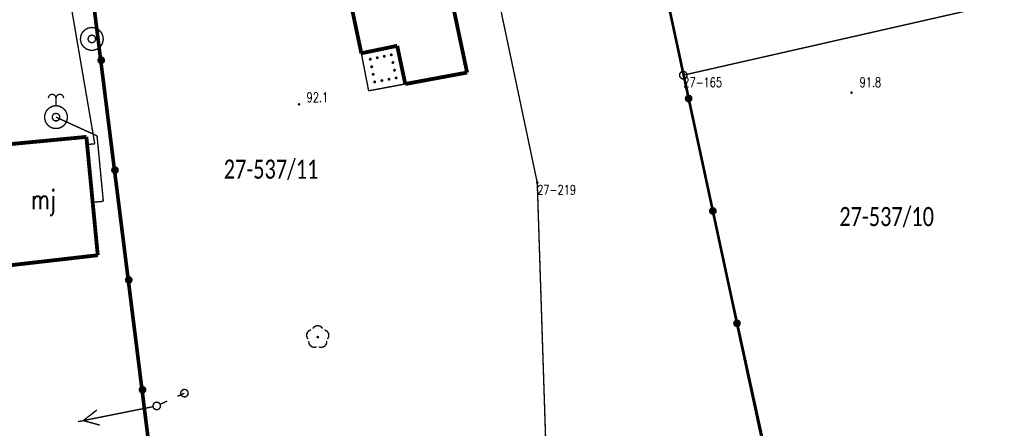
# Model space of a CAD drawing. Header units: metres. Extents: x 7542868 to 7543897, y 5828496 to 5830561.
# Tile 107 of 122: x 7543159 to 7543223, y 5830434 to 5830461. Entities that reach past the tile are written whole.
import ezdxf
from ezdxf.enums import TextEntityAlignment as Align

# ---------------------------------------------------------------- set-up
doc = ezdxf.new("R2010")
doc.units = ezdxf.units.M
doc.header["$MEASUREMENT"] = 0
for name, color, linetype in [('BDOT500_KTOK_L_4', 7, 'Continuous'), ('BDOT500_OBOP_T_1', 7, 'Continuous'), ('BDOT500_RTPW_T_0', 7, 'Continuous'), ('BUDYNKI_EGBB_E_T_0', 7, 'Continuous'), ('BUDYNKI_EGBB_L_0', 7, 'Continuous'), ('BUDYNKI_EGBE_L_2', 7, 'Continuous'), ('GESUT_SUPE_L_3', 7, 'Continuous'), ('GESUT_SUPK_L_1', 7, 'Continuous'), ('GESUT_SUPW_L_1', 7, 'Continuous'), ('GESUT_SUSM_L_4', 7, 'Continuous'), ('GESUT_SUUW_T_1', 7, 'Continuous'), ('GESUT_SUUW_T_2', 7, 'Continuous'), ('GLOWNA_BAZA_DZIALKI', 7, 'Continuous'), ('GLOWNA_BAZA_NUMERY_PUNKTOW', 7, 'Continuous'), ('GLOWNA_BAZA_PUNKTY', 7, 'Continuous')]:
    doc.layers.add(name, color=color, linetype=linetype)
doc.layers.add('Numery_dzialek', color=7, linetype='Continuous', lineweight=13)
doc.styles.add('Legend', font='calibri.ttf')
doc.styles.add('STYL_ARIAL', font='simplex', dxfattribs={"width": 0.75, "oblique": 0.1})

msp = doc.modelspace()

# ---------------------------------------------------------------- linework, layer by layer
at = {"layer": 'BDOT500_KTOK_L_4', "color": 7, "const_width": 0.175}
for points in [[(7543163.871, 5830458.3353), (7543162.9696, 5830465.5201)], [(7543200.7392, 5830463.1839), (7543202.3206, 5830455.8316)], [(7543163.7365, 5830458.2313), (7543163.7011, 5830458.3421), (7543163.7453, 5830458.4497), (7543163.8482, 5830458.5037), (7543163.9618, 5830458.479), (7543164.033, 5830458.387), (7543164.0283, 5830458.2708), (7543163.95, 5830458.1848), (7543163.8348, 5830458.1692), (7543163.7365, 5830458.2313)], [(7543164.7724, 5830451.1505), (7543163.871, 5830458.3353)], [(7543202.1861, 5830455.7276), (7543202.1508, 5830455.8384), (7543202.1949, 5830455.946), (7543202.2978, 5830456.0001), (7543202.4115, 5830455.9753), (7543202.4826, 5830455.8833), (7543202.4779, 5830455.7671), (7543202.3996, 5830455.6811), (7543202.2844, 5830455.6655), (7543202.1861, 5830455.7276)], [(7543202.3206, 5830455.8316), (7543203.9021, 5830448.4793)], [(7543164.6379, 5830451.0465), (7543164.6026, 5830451.1573), (7543164.6467, 5830451.2649), (7543164.7497, 5830451.3189), (7543164.8633, 5830451.2942), (7543164.9344, 5830451.2022), (7543164.9297, 5830451.086), (7543164.8515, 5830451), (7543164.7362, 5830450.9844), (7543164.6379, 5830451.0465)], [(7543165.6739, 5830443.9657), (7543164.7724, 5830451.1505)], [(7543203.7676, 5830448.3753), (7543203.7322, 5830448.4861), (7543203.7763, 5830448.5937), (7543203.8793, 5830448.6478), (7543203.9929, 5830448.623), (7543204.064, 5830448.531), (7543204.0594, 5830448.4148), (7543203.9811, 5830448.3288), (7543203.8659, 5830448.3132), (7543203.7676, 5830448.3753)], [(7543203.9021, 5830448.4793), (7543205.4835, 5830441.127)], [(7543165.5394, 5830443.8617), (7543165.504, 5830443.9725), (7543165.5481, 5830444.0801), (7543165.6511, 5830444.1341), (7543165.7647, 5830444.1094), (7543165.8358, 5830444.0174), (7543165.8312, 5830443.9012), (7543165.7529, 5830443.8152), (7543165.6377, 5830443.7996), (7543165.5394, 5830443.8617)], [(7543166.5753, 5830436.7809), (7543165.6739, 5830443.9657)], [(7543205.349, 5830441.023), (7543205.3137, 5830441.1338), (7543205.3578, 5830441.2414), (7543205.4607, 5830441.2954), (7543205.5744, 5830441.2707), (7543205.6455, 5830441.1787), (7543205.6408, 5830441.0625), (7543205.5625, 5830440.9765), (7543205.4473, 5830440.9609), (7543205.349, 5830441.023)], [(7543205.4835, 5830441.127), (7543207.065, 5830433.7747)], [(7543166.4408, 5830436.6769), (7543166.4054, 5830436.7877), (7543166.4496, 5830436.8953), (7543166.5525, 5830436.9493), (7543166.6661, 5830436.9246), (7543166.7373, 5830436.8326), (7543166.7326, 5830436.7164), (7543166.6543, 5830436.6303), (7543166.5391, 5830436.6148), (7543166.4408, 5830436.6769)], [(7543167.4767, 5830429.5961), (7543166.5753, 5830436.7809)]]:
    msp.add_lwpolyline(points, dxfattribs=at)
at = {"layer": 'BDOT500_OBOP_T_1', "color": 3, "const_width": 0.09}
for points in [[(7543177.4079, 5830440.0928), (7543177.3202, 5830440.2655), (7543177.3305, 5830440.4589), (7543177.4359, 5830440.6214), (7543177.6083, 5830440.7097)], [(7543177.7195, 5830440.7905), (7543177.8567, 5830440.9272), (7543178.0438, 5830440.9772), (7543178.2309, 5830440.9272), (7543178.3681, 5830440.7905)], [(7543178.4794, 5830440.7097), (7543178.6517, 5830440.6214), (7543178.7571, 5830440.4589), (7543178.7674, 5830440.2655), (7543178.6798, 5830440.0928)], [(7543177.9751, 5830439.5808), (7543177.7837, 5830439.5509), (7543177.603, 5830439.6204), (7543177.481, 5830439.7708), (7543177.4504, 5830439.962)], [(7543178.0438, 5830440.2722), (7543178.0756, 5830440.259), (7543178.0888, 5830440.2272), (7543178.0756, 5830440.1954), (7543178.0438, 5830440.1822), (7543178.012, 5830440.1954), (7543177.9988, 5830440.2272), (7543178.012, 5830440.259), (7543178.0438, 5830440.2722)], [(7543178.6373, 5830439.962), (7543178.6066, 5830439.7708), (7543178.4846, 5830439.6204), (7543178.3039, 5830439.5509), (7543178.1126, 5830439.5808)]]:
    msp.add_lwpolyline(points, dxfattribs=at)
at = {"layer": 'BDOT500_RTPW_T_0', "color": 7, "const_width": 0.075}
for points in [[(7543213.0246, 5830456.217), (7543213.0114, 5830456.1852), (7543212.9796, 5830456.172), (7543212.9478, 5830456.1852), (7543212.9346, 5830456.217), (7543212.9478, 5830456.2488), (7543212.9796, 5830456.262), (7543213.0114, 5830456.2488), (7543213.0246, 5830456.217)], [(7543176.8643, 5830455.455), (7543176.8511, 5830455.4232), (7543176.8193, 5830455.41), (7543176.7875, 5830455.4232), (7543176.7743, 5830455.455), (7543176.7875, 5830455.4869), (7543176.8193, 5830455.5), (7543176.8511, 5830455.4869), (7543176.8643, 5830455.455)]]:
    msp.add_lwpolyline(points, dxfattribs=at)
at = {"layer": 'BUDYNKI_EGBB_L_0', "color": 34, "const_width": 0.25}
for points in [[(7543186.0066, 5830466.1006), (7543187.8165, 5830457.532)], [(7543180.8967, 5830458.7939), (7543179.645, 5830464.7461)], [(7543183.2437, 5830459.2804), (7543180.8967, 5830458.7939)], [(7543183.7711, 5830456.7837), (7543183.2437, 5830459.2804)], [(7543187.8165, 5830457.532), (7543183.7711, 5830456.7837)], [(7543157.7737, 5830452.8369), (7543162.9011, 5830453.3226)], [(7543162.9011, 5830453.3226), (7543163.6461, 5830445.5818)], [(7543163.6461, 5830445.5818), (7543156.4807, 5830444.7618)]]:
    msp.add_lwpolyline(points, dxfattribs=at)
at = {"layer": 'BUDYNKI_EGBE_L_2', "color": 7, "const_width": 0.09}
for points in [[(7543180.8967, 5830458.7939), (7543183.2437, 5830459.2804)], [(7543183.2437, 5830459.2804), (7543183.7711, 5830456.7837)], [(7543181.3739, 5830456.3369), (7543180.8967, 5830458.7939)], [(7543181.9007, 5830458.469), (7543181.8906, 5830458.5059), (7543181.9097, 5830458.5392), (7543181.9466, 5830458.5492), (7543181.9798, 5830458.5302), (7543181.9898, 5830458.4932), (7543181.9708, 5830458.46), (7543181.9339, 5830458.45), (7543181.9007, 5830458.469)], [(7543182.3593, 5830458.5641), (7543182.3492, 5830458.601), (7543182.3683, 5830458.6342), (7543182.4052, 5830458.6442), (7543182.4384, 5830458.6252), (7543182.4484, 5830458.5883), (7543182.4294, 5830458.5551), (7543182.3925, 5830458.545), (7543182.3593, 5830458.5641)], [(7543182.8179, 5830458.6591), (7543182.8078, 5830458.696), (7543182.8268, 5830458.7292), (7543182.8638, 5830458.7393), (7543182.897, 5830458.7203), (7543182.907, 5830458.6833), (7543182.888, 5830458.6501), (7543182.8511, 5830458.6401), (7543182.8179, 5830458.6591)], [(7543182.8179, 5830458.6591), (7543182.8078, 5830458.696), (7543182.8268, 5830458.7292), (7543182.8638, 5830458.7393), (7543182.897, 5830458.7203), (7543182.907, 5830458.6833), (7543182.888, 5830458.6501), (7543182.8511, 5830458.6401), (7543182.8179, 5830458.6591)], [(7543181.4421, 5830458.374), (7543181.4321, 5830458.4109), (7543181.4511, 5830458.4441), (7543181.488, 5830458.4541), (7543181.5212, 5830458.4351), (7543181.5313, 5830458.3982), (7543181.5122, 5830458.365), (7543181.4753, 5830458.355), (7543181.4421, 5830458.374)], [(7543181.4421, 5830458.374), (7543181.4321, 5830458.4109), (7543181.4511, 5830458.4441), (7543181.488, 5830458.4541), (7543181.5212, 5830458.4351), (7543181.5313, 5830458.3982), (7543181.5122, 5830458.365), (7543181.4753, 5830458.355), (7543181.4421, 5830458.374)], [(7543181.5382, 5830457.8789), (7543181.5282, 5830457.9158), (7543181.5472, 5830457.949), (7543181.5842, 5830457.9591), (7543181.6174, 5830457.9401), (7543181.6274, 5830457.9031), (7543181.6084, 5830457.8699), (7543181.5715, 5830457.8599), (7543181.5382, 5830457.8789)], [(7543182.9241, 5830458.1563), (7543182.914, 5830458.1933), (7543182.9331, 5830458.2265), (7543182.97, 5830458.2365), (7543183.0032, 5830458.2175), (7543183.0132, 5830458.1806), (7543182.9942, 5830458.1474), (7543182.9573, 5830458.1373), (7543182.9241, 5830458.1563)], [(7543181.6344, 5830457.3838), (7543181.6244, 5830457.4208), (7543181.6434, 5830457.454), (7543181.6803, 5830457.464), (7543181.7135, 5830457.445), (7543181.7235, 5830457.4081), (7543181.7045, 5830457.3749), (7543181.6676, 5830457.3648), (7543181.6344, 5830457.3838)], [(7543183.0303, 5830457.6536), (7543183.0203, 5830457.6905), (7543183.0393, 5830457.7237), (7543183.0762, 5830457.7337), (7543183.1094, 5830457.7147), (7543183.1194, 5830457.6778), (7543183.1004, 5830457.6446), (7543183.0635, 5830457.6345), (7543183.0303, 5830457.6536)], [(7543183.1365, 5830457.1508), (7543183.1265, 5830457.1877), (7543183.1455, 5830457.2209), (7543183.1824, 5830457.231), (7543183.2156, 5830457.2119), (7543183.2257, 5830457.175), (7543183.2067, 5830457.1418), (7543183.1697, 5830457.1318), (7543183.1365, 5830457.1508)], [(7543183.1365, 5830457.1508), (7543183.1265, 5830457.1877), (7543183.1455, 5830457.2209), (7543183.1824, 5830457.231), (7543183.2156, 5830457.2119), (7543183.2257, 5830457.175), (7543183.2067, 5830457.1418), (7543183.1697, 5830457.1318), (7543183.1365, 5830457.1508)], [(7543183.7711, 5830456.7837), (7543181.3739, 5830456.3369)], [(7543181.7305, 5830456.8888), (7543181.7205, 5830456.9257), (7543181.7395, 5830456.9589), (7543181.7765, 5830456.9689), (7543181.8097, 5830456.9499), (7543181.8197, 5830456.913), (7543181.8007, 5830456.8798), (7543181.7637, 5830456.8698), (7543181.7305, 5830456.8888)], [(7543181.7305, 5830456.8888), (7543181.7205, 5830456.9257), (7543181.7395, 5830456.9589), (7543181.7765, 5830456.9689), (7543181.8097, 5830456.9499), (7543181.8197, 5830456.913), (7543181.8007, 5830456.8798), (7543181.7637, 5830456.8698), (7543181.7305, 5830456.8888)], [(7543182.1992, 5830456.9761), (7543182.1892, 5830457.013), (7543182.2082, 5830457.0462), (7543182.2451, 5830457.0563), (7543182.2783, 5830457.0373), (7543182.2884, 5830457.0003), (7543182.2693, 5830456.9671), (7543182.2324, 5830456.9571), (7543182.1992, 5830456.9761)], [(7543182.6679, 5830457.0635), (7543182.6578, 5830457.1004), (7543182.6768, 5830457.1336), (7543182.7138, 5830457.1436), (7543182.747, 5830457.1246), (7543182.757, 5830457.0877), (7543182.738, 5830457.0545), (7543182.7011, 5830457.0444), (7543182.6679, 5830457.0635)]]:
    msp.add_lwpolyline(points, dxfattribs=at)
at = {"layer": 'GESUT_SUPE_L_3', "color": 1, "const_width": 0.09}
for points in [[(7543167.2601, 5830435.6781), (7543162.3574, 5830434.6969)], [(7543163.583, 5830435.4521), (7543162.7006, 5830434.7656)], [(7543163.7792, 5830434.4715), (7543162.7006, 5830434.7656)]]:
    msp.add_lwpolyline(points, dxfattribs=at)
at = {"layer": 'GESUT_SUPK_L_1', "color": 34, "const_width": 0.09}
for points in [[(7543159.42, 5830476.32), (7543163.45, 5830452.87)], [(7543163.45, 5830452.87), (7543159.42, 5830476.32)], [(7543163.45, 5830452.87), (7543162.9493, 5830452.8218)], [(7543162.9493, 5830452.8218), (7543163.45, 5830452.87)]]:
    msp.add_lwpolyline(points, dxfattribs=at)
at = {"layer": 'GESUT_SUPW_L_1', "color": 5, "const_width": 0.09}
for points in [[(7543163.6, 5830453.39), (7543160.9127, 5830454.6141)], [(7543160.9127, 5830454.6141), (7543163.6, 5830453.39)], [(7543164.01, 5830449.11), (7543163.6, 5830453.39)], [(7543163.6, 5830453.39), (7543164.01, 5830449.11)], [(7543164.01, 5830449.11), (7543163.313, 5830449.0429)], [(7543164.01, 5830449.11), (7543163.313, 5830449.0429)]]:
    msp.add_lwpolyline(points, dxfattribs=at)
at = {"layer": 'GESUT_SUSM_L_4', "color": 7, "const_width": 0.09}
for points in [[(7543169.122, 5830436.4071), (7543169.0707, 5830436.5383), (7543169.0985, 5830436.6764), (7543169.1966, 5830436.7775), (7543169.3337, 5830436.8096), (7543169.4665, 5830436.7624), (7543169.5526, 5830436.6509), (7543169.5648, 5830436.5106), (7543169.4992, 5830436.3859), (7543169.3767, 5830436.3165), (7543169.236, 5830436.3244), (7543169.122, 5830436.4071)], [(7543167.3075, 5830435.5743), (7543167.2562, 5830435.7055), (7543167.284, 5830435.8436), (7543167.3821, 5830435.9447), (7543167.5193, 5830435.9768), (7543167.652, 5830435.9296), (7543167.7381, 5830435.8181), (7543167.7504, 5830435.6778), (7543167.6848, 5830435.5531), (7543167.5622, 5830435.4837), (7543167.4215, 5830435.4916), (7543167.3075, 5830435.5743)], [(7543167.7325, 5830435.8315), (7543168.1869, 5830436.04)], [(7543168.8653, 5830436.3514), (7543169.3198, 5830436.5599)]]:
    msp.add_lwpolyline(points, dxfattribs=at)
at = {"layer": 'GESUT_SUUW_T_1', "color": 7, "const_width": 0.09}
for points in [[(7543163.2574, 5830460.4812), (7543163.501, 5830460.4406), (7543163.7181, 5830460.3231), (7543163.8853, 5830460.1414), (7543163.9845, 5830459.9153), (7543164.0049, 5830459.6693), (7543163.9443, 5830459.4299), (7543163.8092, 5830459.2233), (7543163.6144, 5830459.0716), (7543163.3809, 5830458.9914), (7543163.134, 5830458.9914), (7543162.9005, 5830459.0716), (7543162.7057, 5830459.2233), (7543162.5706, 5830459.4299), (7543162.51, 5830459.6693), (7543162.5304, 5830459.9153), (7543162.6296, 5830460.1414), (7543162.7968, 5830460.3231), (7543163.0139, 5830460.4406), (7543163.2574, 5830460.4812)], [(7543163.2574, 5830459.9812), (7543163.3926, 5830459.9415), (7543163.4849, 5830459.8351), (7543163.5049, 5830459.6956), (7543163.4464, 5830459.5675), (7543163.3279, 5830459.4913), (7543163.187, 5830459.4913), (7543163.0685, 5830459.5675), (7543163.01, 5830459.6956), (7543163.03, 5830459.8351), (7543163.1223, 5830459.9415), (7543163.2574, 5830459.9812)]]:
    msp.add_lwpolyline(points, dxfattribs=at)
at = {"layer": 'GESUT_SUUW_T_2', "color": 7, "const_width": 0.09}
for points in [[(7543160.4127, 5830455.8641), (7543160.4462, 5830455.9891), (7543160.5377, 5830456.0806), (7543160.6627, 5830456.1141), (7543160.7877, 5830456.0806), (7543160.8792, 5830455.9891), (7543160.9127, 5830455.8641)], [(7543160.9127, 5830455.8641), (7543160.9462, 5830455.9891), (7543161.0377, 5830456.0806), (7543161.1627, 5830456.1141), (7543161.2877, 5830456.0806), (7543161.3792, 5830455.9891), (7543161.4127, 5830455.8641)], [(7543160.9127, 5830455.3641), (7543161.1562, 5830455.3235), (7543161.3734, 5830455.206), (7543161.5406, 5830455.0243), (7543161.6398, 5830454.7982), (7543161.6602, 5830454.5522), (7543161.5996, 5830454.3128), (7543161.4645, 5830454.1062), (7543161.2697, 5830453.9545), (7543161.0362, 5830453.8743), (7543160.7893, 5830453.8743), (7543160.5558, 5830453.9545), (7543160.3609, 5830454.1062), (7543160.2259, 5830454.3128), (7543160.1653, 5830454.5522), (7543160.1857, 5830454.7982), (7543160.2849, 5830455.0243), (7543160.4521, 5830455.206), (7543160.6692, 5830455.3235), (7543160.9127, 5830455.3641)], [(7543160.9127, 5830455.3641), (7543160.9127, 5830455.8641)], [(7543160.9127, 5830454.8641), (7543161.0479, 5830454.8244), (7543161.1401, 5830454.718), (7543161.1602, 5830454.5785), (7543161.1017, 5830454.4504), (7543160.9832, 5830454.3742), (7543160.8423, 5830454.3742), (7543160.7238, 5830454.4504), (7543160.6653, 5830454.5785), (7543160.6853, 5830454.718), (7543160.7776, 5830454.8244), (7543160.9127, 5830454.8641)]]:
    msp.add_lwpolyline(points, dxfattribs=at)
at = {"layer": 'GLOWNA_BAZA_DZIALKI', "color": 92, "lineweight": 20, "const_width": 0.09}
for points in [[(7543194.24, 5830492.55), (7543201.97, 5830457.36)], [(7543168.27, 5830422.4), (7543160.36, 5830485.5)], [(7543192.41, 5830450.33), (7543188.34, 5830469.6)], [(7543201.97, 5830457.36), (7543228.51, 5830463.38)], [(7543201.97, 5830457.36), (7543208.76, 5830426.43)], [(7543193.25, 5830424.6), (7543192.41, 5830450.33)]]:
    msp.add_lwpolyline(points, dxfattribs=at)
at = {"layer": 'GLOWNA_BAZA_PUNKTY', "color": 7, "const_width": 0.09}
for points in [[(7543201.97, 5830457.61), (7543202.1052, 5830457.5703), (7543202.1974, 5830457.4639), (7543202.2175, 5830457.3244), (7543202.1589, 5830457.1963), (7543202.0404, 5830457.1201), (7543201.8996, 5830457.1201), (7543201.7811, 5830457.1963), (7543201.7225, 5830457.3244), (7543201.7426, 5830457.4639), (7543201.8348, 5830457.5703), (7543201.97, 5830457.61)], [(7543192.41, 5830450.375), (7543192.4418, 5830450.3618), (7543192.455, 5830450.33), (7543192.4418, 5830450.2982), (7543192.41, 5830450.285), (7543192.3782, 5830450.2982), (7543192.365, 5830450.33), (7543192.3782, 5830450.3618), (7543192.41, 5830450.375)]]:
    msp.add_lwpolyline(points, dxfattribs=at)

# ---------------------------------------------------------------- texts
at = {"layer": 'BDOT500_RTPW_T_0', "color": 7, "style": 'STYL_ARIAL', "width": 0.75}
for s, p in [('91.8', (7543213.5155, 5830457.2107)), ('92.1', (7543177.319, 5830456.2242))]:
    msp.add_text(s, height=0.625, dxfattribs=at).set_placement(p, align=Align.TOP_LEFT)
at = {"layer": 'BUDYNKI_EGBB_E_T_0', "color": 7, "style": 'STYL_ARIAL', "width": 0.75}
msp.add_text('mj', height=1.25, dxfattribs=at).set_placement((7543160.0863, 5830449.23), align=Align.MIDDLE_CENTER)
at = {"layer": 'GLOWNA_BAZA_NUMERY_PUNKTOW', "color": 7, "style": 'STYL_ARIAL', "width": 0.75}
for s, p in [('27-165', (7543201.97, 5830457.2038)), ('27-219', (7543192.41, 5830450.1738))]:
    msp.add_text(s, height=0.625, dxfattribs=at).set_placement(p, align=Align.TOP_LEFT)
at = {"layer": 'Numery_dzialek', "color": 92, "linetype": 'Continuous', "style": 'Legend', "width": 0.75}
for s, p in [('27-537/11', (7543171.89, 5830451.8375)), ('27-537/10', (7543212.18, 5830448.7375))]:
    msp.add_text(s, height=1.25, dxfattribs=at).set_placement(p, align=Align.TOP_LEFT)

doc.saveas('drawing.dxf')
